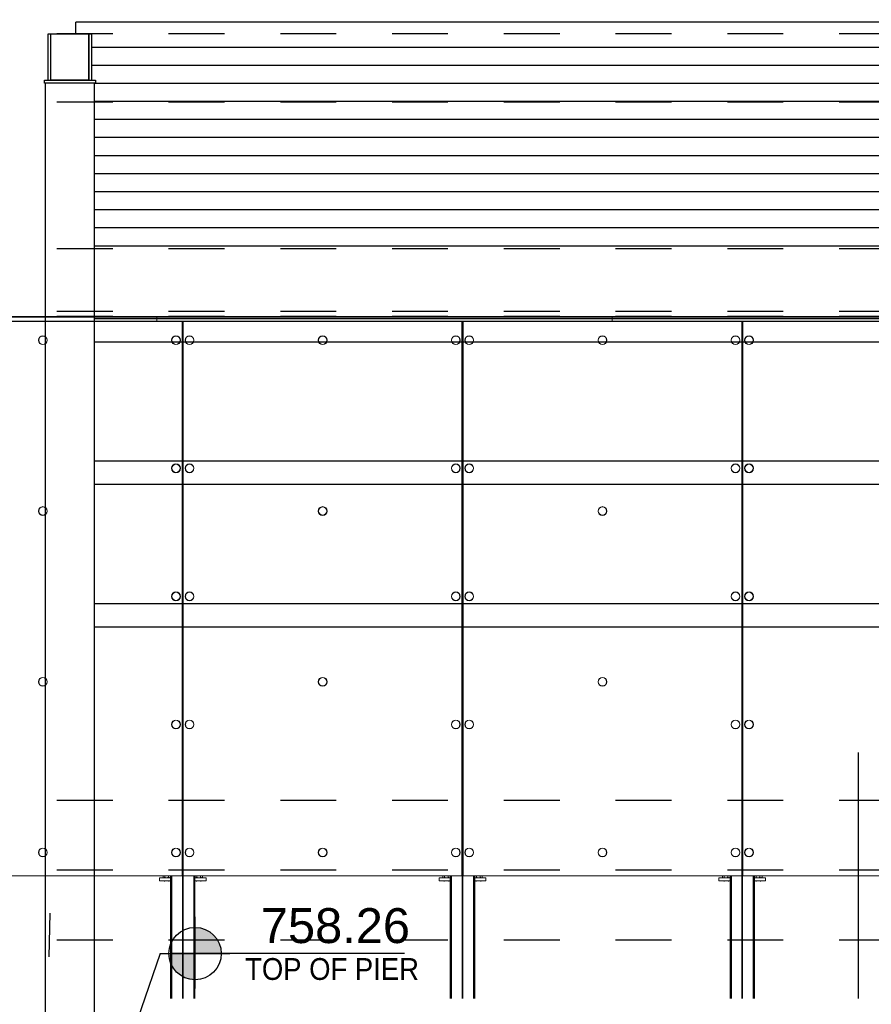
# Paper-space layout 'Layout1 (2)' of a CAD drawing. Header units: feet. Extents: x -0.8 to 16.2, y -0.2 to 10.8.
# Tile 21 of 35: x 2.9 to 4.4, y 7.6 to 9.4. Entities that reach past the tile are written whole.
import ezdxf
from ezdxf import colors
from ezdxf.entities.mleader import LeaderData, LeaderLine
from ezdxf.enums import TextEntityAlignment as Align
from ezdxf.math import Vec2, Vec3

# ---------------------------------------------------------------- set-up
doc = ezdxf.new("R2010")
doc.units = ezdxf.units.FT
doc.header["$LTSCALE"] = 0.1
doc.header["$MEASUREMENT"] = 0
doc.linetypes.add('front Elevation$0$DASHED', pattern=[0.75, 0.5, -0.25])
doc.layers.get('0').update_dxf_attribs({"color": 252})
for name, color, linetype in [('front Elevation$0$L-ANNO-ELEVATION', 252, 'front Elevation$0$DASHED'), ('front Elevation$0$L-ANNO-NOTE', 30, 'Continuous'), ('front Elevation$0$L-ANNO-SCREEN', 252, 'Continuous'), ('front Elevation$0$L-DETL-ANNO', 190, 'Continuous'), ('front Elevation$0$L-SITE-PURLINS BEYOND', 252, 'Continuous'), ('front Elevation$0$L-SITE-STEEL COLUMN', 3, 'Continuous')]:
    doc.layers.add(name, color=color, linetype=linetype)
doc.styles.add('front Elevation$0$ARIAL', font='arial.ttf', dxfattribs={"width": 0.9})

# ---------------------------------------------------------------- blocks, each defined once
blk = doc.blocks.new('*U61')
h = blk.add_hatch(color=11)
h.dxf.hatch_style = 1
h.paths.add_polyline_path([(0, 0.0938), (0, 0), (0.0938, 0, 0.414214)])
h.paths.add_polyline_path([(0, 0), (-0.0938, 0, 0.414214), (0, -0.0938)])
for points in [[(0, 0), (0, 0.1313)], [(0, -0.125), (0, 0.125)], [(-0.125, 0), (0.125, 0)], [(0, 0), (-0.0875, 0)], [(0.75, 0), (0, 0)]]:
    blk.add_lwpolyline(points)
blk.add_circle((0, 0), 0.0938)
at = {"color": 11, "style": 'front Elevation$0$ARIAL'}
blk.add_attdef('SPOTELEV', text='', height=0.125, dxfattribs=at).set_placement((0.5037, 0), align=Align.BOTTOM_CENTER)
blk = doc.blocks.new('front Elevation')
at = {"layer": 'front Elevation$0$L-ANNO-ELEVATION'}
for points in [[(952.83, 7.36), (-121.55, 7.36)], [(952.83, -4.4), (-121.55, -4.4)], [(952.83, -29.6), (-121.55, -29.6)], [(952.83, -40.4), (-121.55, -40.4)], [(952.83, -41.24), (-121.55, -41.24)], [(952.83, -124.4), (-121.55, -124.4)], [(952.83, -136.4), (-121.55, -136.4)], [(952.83, -148.4), (-121.55, -148.4)]]:
    blk.add_lwpolyline(points, dxfattribs=at)
at = {"layer": 'front Elevation$0$L-ANNO-SCREEN', "linetype": 'Continuous', "lineweight": 0, "ltscale": 12}
for p, q in [((38.83, -41.24), (-101.02, -41.24)), ((-101.02, -41.35), (143.83, -41.35)), ((38.83, -42.05), (-101.02, -42.05)), ((-101.02, -42.07), (143.83, -42.07)), ((38.83, -41.24), (143.83, -41.24)), ((38.83, -41.24), (38.83, -41.35)), ((38.83, -41.35), (38.83, -42.05)), ((38.83, -42.05), (143.83, -42.05)), ((38.83, -42.05), (38.83, -42.07)), ((43.17, -42.07), (43.17, -137.32)), ((43.2, -158.45), (43.2, -42.07)), ((43.3, -42.08), (43.33, -42.08)), ((43.3, -42.08), (43.3, -42.83)), ((43.33, -158.45), (43.33, -42.07)), ((43.36, -137.32), (43.36, -42.07)), ((91.23, -42.07), (91.23, -137.32)), ((91.26, -158.45), (91.26, -42.07)), ((91.39, -158.45), (91.39, -42.07)), ((91.42, -137.32), (91.42, -42.07)), ((117.05, -41.24), (119.21, -41.24)), ((117.05, -41.24), (117.05, -41.35)), ((117.05, -41.35), (119.21, -41.35)), ((117.05, -41.35), (117.05, -42.05)), ((117.05, -42.05), (119.21, -42.05)), ((117.05, -42.05), (117.05, -42.07)), ((117.05, -42.07), (119.21, -42.07)), ((123.93, -41.24), (228.75, -41.24)), ((123.93, -41.35), (228.75, -41.35)), ((123.93, -42.05), (228.75, -42.05)), ((123.93, -42.07), (187.82, -42.07)), ((139.3, -42.07), (139.3, -137.32)), ((139.33, -158.45), (139.33, -42.07)), ((139.33, -42.08), (139.36, -42.08)), ((139.36, -42.08), (139.36, -42.83)), ((139.45, -158.45), (139.45, -42.07)), ((139.48, -137.32), (139.48, -42.07)), ((143.83, -41.24), (143.83, -41.35)), ((143.83, -42.05), (143.83, -42.07)), ((43.33, -42.83), (43.3, -42.83)), ((139.36, -42.83), (139.33, -42.83)), ((43.17, -137.32), (-4.7, -137.32)), ((39.26, -138.2), (39.26, -137.7)), ((41.17, -137.7), (39.26, -137.7)), ((41.17, -138.2), (39.26, -138.2)), ((39.87, -137.32), (39.87, -137.63)), ((39.95, -137.68), (39.88, -137.64)), ((39.95, -137.68), (40.01, -137.68)), ((40.01, -137.68), (40.48, -137.68)), ((40.14, -137.7), (40.14, -137.68)), ((40.14, -138.32), (40.14, -138.2)), ((40.16, -137.32), (40.16, -137.63)), ((40.48, -137.68), (40.98, -137.68)), ((40.81, -137.32), (40.81, -137.63)), ((40.89, -137.68), (40.89, -137.7)), ((40.89, -138.2), (40.89, -138.32)), ((40.98, -137.68), (41.08, -137.68)), ((41.15, -137.64), (41.08, -137.68)), ((41.14, -137.64), (41.16, -137.63)), ((41.16, -137.32), (41.16, -137.63)), ((41.17, -158.45), (41.17, -137.32)), ((41.18, -158.45), (41.18, -137.32)), ((41.28, -158.45), (41.28, -137.32)), ((41.29, -158.45), (41.29, -137.32)), ((41.38, -158.45), (41.38, -137.32)), ((41.39, -158.45), (41.39, -137.32)), ((91.23, -137.32), (43.36, -137.32)), ((45.14, -158.45), (45.14, -137.32)), ((45.15, -158.45), (45.15, -137.32)), ((45.24, -158.45), (45.24, -137.32)), ((45.25, -158.45), (45.25, -137.32)), ((45.35, -158.45), (45.35, -137.32)), ((45.36, -158.45), (45.36, -137.32)), ((47.26, -137.7), (45.36, -137.7)), ((47.26, -138.2), (45.36, -138.2)), ((45.37, -137.32), (45.37, -137.63)), ((45.45, -137.68), (45.38, -137.64)), ((45.45, -137.68), (45.51, -137.68)), ((45.51, -137.68), (45.98, -137.68)), ((45.64, -137.7), (45.64, -137.68)), ((45.64, -138.32), (45.64, -138.2)), ((45.66, -137.32), (45.66, -137.63)), ((45.98, -137.68), (46.48, -137.68)), ((46.31, -137.32), (46.31, -137.63)), ((46.39, -137.68), (46.39, -137.7)), ((46.39, -138.2), (46.39, -138.32)), ((46.48, -137.68), (46.58, -137.68)), ((46.65, -137.64), (46.58, -137.68)), ((46.64, -137.64), (46.66, -137.63)), ((46.66, -137.32), (46.66, -137.63)), ((47.26, -138.2), (47.26, -137.7)), ((87.33, -138.2), (87.33, -137.7)), ((89.23, -137.7), (87.33, -137.7)), ((89.23, -138.2), (87.33, -138.2)), ((87.93, -137.32), (87.93, -137.63)), ((88.01, -137.68), (87.95, -137.64)), ((88.01, -137.68), (88.07, -137.68)), ((88.07, -137.68), (88.54, -137.68)), ((88.2, -137.7), (88.2, -137.68)), ((88.2, -138.32), (88.2, -138.2)), ((88.22, -137.32), (88.22, -137.63)), ((88.54, -137.68), (89.05, -137.68)), ((88.87, -137.32), (88.87, -137.63)), ((88.95, -137.68), (88.95, -137.7)), ((88.95, -138.2), (88.95, -138.32)), ((89.05, -137.68), (89.14, -137.68)), ((89.21, -137.64), (89.14, -137.68)), ((89.21, -137.64), (89.23, -137.63)), ((89.23, -137.32), (89.23, -137.63)), ((89.23, -158.45), (89.23, -137.32)), ((89.24, -158.45), (89.24, -137.32)), ((89.34, -158.45), (89.34, -137.32)), ((89.35, -158.45), (89.35, -137.32)), ((89.45, -158.45), (89.45, -137.32)), ((89.46, -158.45), (89.46, -137.32)), ((139.3, -137.32), (91.42, -137.32)), ((93.2, -158.45), (93.2, -137.32)), ((93.21, -158.45), (93.21, -137.32)), ((93.3, -158.45), (93.3, -137.32)), ((93.31, -158.45), (93.31, -137.32)), ((93.41, -158.45), (93.41, -137.32)), ((93.42, -158.45), (93.42, -137.32)), ((95.33, -137.7), (93.42, -137.7)), ((95.33, -138.2), (93.42, -138.2)), ((93.43, -137.32), (93.43, -137.63)), ((93.51, -137.68), (93.45, -137.64)), ((93.51, -137.68), (93.57, -137.68)), ((93.57, -137.68), (94.04, -137.68)), ((93.7, -137.7), (93.7, -137.68)), ((93.7, -138.32), (93.7, -138.2)), ((93.72, -137.32), (93.72, -137.63)), ((94.04, -137.68), (94.55, -137.68)), ((94.37, -137.32), (94.37, -137.63)), ((94.45, -137.68), (94.45, -137.7)), ((94.45, -138.2), (94.45, -138.32)), ((94.55, -137.68), (94.64, -137.68)), ((94.71, -137.64), (94.64, -137.68)), ((94.71, -137.64), (94.73, -137.63)), ((94.73, -137.32), (94.73, -137.63)), ((95.33, -138.2), (95.33, -137.7)), ((135.39, -138.2), (135.39, -137.7)), ((137.3, -137.7), (135.39, -137.7)), ((137.3, -138.2), (135.39, -138.2)), ((135.99, -137.32), (135.99, -137.63)), ((136.08, -137.68), (136.01, -137.64)), ((136.08, -137.68), (136.14, -137.68)), ((136.14, -137.68), (136.61, -137.68)), ((136.26, -137.7), (136.26, -137.68)), ((136.26, -138.32), (136.26, -138.2)), ((136.28, -137.32), (136.28, -137.63)), ((136.61, -137.68), (137.11, -137.68)), ((136.93, -137.32), (136.93, -137.63)), ((137.01, -137.68), (137.01, -137.7)), ((137.01, -138.2), (137.01, -138.32)), ((137.11, -137.68), (137.2, -137.68)), ((137.27, -137.64), (137.2, -137.68)), ((137.27, -137.64), (137.29, -137.63)), ((137.29, -137.32), (137.29, -137.63)), ((137.3, -158.45), (137.3, -137.32)), ((137.31, -158.45), (137.31, -137.32)), ((137.4, -158.45), (137.4, -137.32)), ((137.41, -158.45), (137.41, -137.32)), ((137.51, -158.45), (137.51, -137.32)), ((137.52, -158.45), (137.52, -137.32)), ((187.36, -137.32), (139.48, -137.32)), ((141.26, -158.45), (141.26, -137.32)), ((141.27, -158.45), (141.27, -137.32)), ((141.37, -158.45), (141.37, -137.32)), ((141.38, -158.45), (141.38, -137.32)), ((141.47, -158.45), (141.47, -137.32)), ((141.48, -158.45), (141.48, -137.32)), ((143.39, -137.7), (141.48, -137.7)), ((143.39, -138.2), (141.48, -138.2)), ((141.49, -137.32), (141.49, -137.63)), ((141.58, -137.68), (141.51, -137.64)), ((141.58, -137.68), (141.64, -137.68)), ((141.64, -137.68), (142.11, -137.68)), ((141.76, -137.7), (141.76, -137.68)), ((141.76, -138.32), (141.76, -138.2)), ((141.78, -137.32), (141.78, -137.63)), ((142.11, -137.68), (142.61, -137.68)), ((142.43, -137.32), (142.43, -137.63)), ((142.51, -137.68), (142.51, -137.7)), ((142.51, -138.2), (142.51, -138.32)), ((142.61, -137.68), (142.7, -137.68)), ((142.77, -137.64), (142.7, -137.68)), ((142.77, -137.64), (142.79, -137.63)), ((142.79, -137.32), (142.79, -137.63)), ((143.39, -138.2), (143.39, -137.7))]:
    blk.add_line(p, q, dxfattribs=at)
at = {"layer": 'front Elevation$0$L-ANNO-SCREEN'}
blk.add_line((159.37, -158.45), (159.37, -116.16), dxfattribs=at)
at = {"layer": 'front Elevation$0$L-ANNO-SCREEN', "ltscale": 96}
blk.add_line((20.42, -143.76), (20.25, -151.26), dxfattribs=at)
at = {"layer": 'front Elevation$0$L-ANNO-SCREEN', "linetype": 'Continuous', "lineweight": 0, "ltscale": 12}
for centre, radius in [((19.23, -45.32), 0.75), ((19.23, -45.32), 0.72), ((42.1, -45.32), 0.75), ((42.1, -45.32), 0.72), ((44.43, -45.32), 0.75), ((44.43, -45.32), 0.72), ((67.3, -45.32), 0.75), ((67.3, -45.32), 0.72), ((90.17, -45.32), 0.75), ((90.17, -45.32), 0.72), ((92.49, -45.32), 0.75), ((92.49, -45.32), 0.72), ((115.36, -45.32), 0.75), ((115.36, -45.32), 0.72), ((138.23, -45.32), 0.75), ((138.23, -45.32), 0.72), ((140.55, -45.32), 0.75), ((140.55, -45.32), 0.72), ((42.1, -67.32), 0.75), ((42.1, -67.32), 0.72), ((44.43, -67.32), 0.75), ((44.43, -67.32), 0.72), ((90.17, -67.32), 0.75), ((90.17, -67.32), 0.72), ((92.49, -67.32), 0.75), ((92.49, -67.32), 0.72), ((138.23, -67.32), 0.75), ((138.23, -67.32), 0.72), ((140.55, -67.32), 0.75), ((140.55, -67.32), 0.72), ((19.23, -74.66), 0.75), ((19.23, -74.66), 0.72), ((67.3, -74.66), 0.75), ((67.3, -74.66), 0.72), ((115.36, -74.66), 0.75), ((115.36, -74.66), 0.72), ((42.1, -89.32), 0.75), ((42.1, -89.32), 0.72), ((44.43, -89.32), 0.75), ((44.43, -89.32), 0.72), ((90.17, -89.32), 0.75), ((90.17, -89.32), 0.72), ((92.49, -89.32), 0.75), ((92.49, -89.32), 0.72), ((138.23, -89.32), 0.75), ((138.23, -89.32), 0.72), ((140.55, -89.32), 0.75), ((140.55, -89.32), 0.72), ((19.23, -103.99), 0.75), ((19.23, -103.99), 0.72), ((67.3, -103.99), 0.75), ((67.3, -103.99), 0.72), ((115.36, -103.99), 0.75), ((115.36, -103.99), 0.72), ((42.1, -111.32), 0.75), ((42.1, -111.32), 0.72), ((44.43, -111.32), 0.75), ((44.43, -111.32), 0.72), ((90.17, -111.32), 0.75), ((90.17, -111.32), 0.72), ((92.49, -111.32), 0.75), ((92.49, -111.32), 0.72), ((138.23, -111.32), 0.75), ((138.23, -111.32), 0.72), ((140.55, -111.32), 0.75), ((140.55, -111.32), 0.72), ((19.23, -133.32), 0.75), ((19.23, -133.32), 0.72), ((42.1, -133.32), 0.75), ((42.1, -133.32), 0.72), ((44.43, -133.32), 0.75), ((44.43, -133.32), 0.72), ((67.3, -133.32), 0.75), ((67.3, -133.32), 0.72), ((90.17, -133.32), 0.75), ((90.17, -133.32), 0.72), ((92.49, -133.32), 0.75), ((92.49, -133.32), 0.72), ((115.36, -133.32), 0.75), ((115.36, -133.32), 0.72), ((138.23, -133.32), 0.75), ((138.23, -133.32), 0.72), ((140.55, -133.32), 0.75), ((140.55, -133.32), 0.72)]:
    blk.add_circle(centre, radius, dxfattribs=at)
for points, knots in [([(40.01, -137.68), (40.01, -137.68), (39.98, -137.68), (39.93, -137.67), (39.89, -137.64), (39.87, -137.63)], [0, 0, 0, 0, 0.070103, 0.530791, 1, 1, 1, 1]), ([(40.16, -137.63), (40.13, -137.64), (40.09, -137.67), (40.04, -137.68), (40.01, -137.68)], [0, 0, 0, 0, 0.495458, 1, 1, 1, 1]), ([(40.48, -137.68), (40.47, -137.68), (40.42, -137.68), (40.31, -137.67), (40.21, -137.64), (40.16, -137.63)], [0, 0, 0, 0, 0.070103, 0.530791, 1, 1, 1, 1]), ([(40.81, -137.63), (40.75, -137.64), (40.65, -137.67), (40.54, -137.68), (40.48, -137.68)], [0, 0, 0, 0, 0.495458, 1, 1, 1, 1]), ([(40.98, -137.68), (40.96, -137.68), (40.91, -137.67), (40.86, -137.65), (40.82, -137.63), (40.81, -137.63)], [0, 0, 0, 0, 0.384439, 0.774498, 1, 1, 1, 1]), ([(41.16, -137.63), (41.14, -137.64), (41.1, -137.66), (41.04, -137.68), (41, -137.68), (40.98, -137.68)], [0, 0, 0, 0, 0.376632, 0.756732, 1, 1, 1, 1]), ([(45.51, -137.68), (45.51, -137.68), (45.48, -137.68), (45.43, -137.67), (45.39, -137.64), (45.37, -137.63)], [0, 0, 0, 0, 0.070103, 0.530791, 1, 1, 1, 1]), ([(45.66, -137.63), (45.63, -137.64), (45.59, -137.67), (45.54, -137.68), (45.51, -137.68)], [0, 0, 0, 0, 0.495458, 1, 1, 1, 1]), ([(45.98, -137.68), (45.97, -137.68), (45.92, -137.68), (45.81, -137.67), (45.71, -137.64), (45.66, -137.63)], [0, 0, 0, 0, 0.070103, 0.530791, 1, 1, 1, 1]), ([(46.31, -137.63), (46.25, -137.64), (46.15, -137.67), (46.04, -137.68), (45.98, -137.68)], [0, 0, 0, 0, 0.495458, 1, 1, 1, 1]), ([(46.48, -137.68), (46.46, -137.68), (46.41, -137.67), (46.36, -137.65), (46.32, -137.63), (46.31, -137.63)], [0, 0, 0, 0, 0.384439, 0.774498, 1, 1, 1, 1]), ([(46.66, -137.63), (46.64, -137.64), (46.6, -137.66), (46.54, -137.68), (46.5, -137.68), (46.48, -137.68)], [0, 0, 0, 0, 0.376632, 0.756732, 1, 1, 1, 1]), ([(88.07, -137.68), (88.07, -137.68), (88.04, -137.68), (88, -137.67), (87.95, -137.64), (87.93, -137.63)], [0, 0, 0, 0, 0.070103, 0.530791, 1, 1, 1, 1]), ([(88.22, -137.63), (88.2, -137.64), (88.15, -137.67), (88.1, -137.68), (88.07, -137.68)], [0, 0, 0, 0, 0.495458, 1, 1, 1, 1]), ([(88.54, -137.68), (88.54, -137.68), (88.48, -137.68), (88.37, -137.67), (88.27, -137.64), (88.22, -137.63)], [0, 0, 0, 0, 0.070103, 0.530791, 1, 1, 1, 1]), ([(88.87, -137.63), (88.82, -137.64), (88.71, -137.67), (88.6, -137.68), (88.54, -137.68)], [0, 0, 0, 0, 0.495458, 1, 1, 1, 1]), ([(89.05, -137.68), (89.02, -137.68), (88.98, -137.67), (88.92, -137.65), (88.88, -137.63), (88.87, -137.63)], [0, 0, 0, 0, 0.384439, 0.774498, 1, 1, 1, 1]), ([(89.23, -137.63), (89.2, -137.64), (89.16, -137.66), (89.1, -137.68), (89.06, -137.68), (89.05, -137.68)], [0, 0, 0, 0, 0.376632, 0.756732, 1, 1, 1, 1]), ([(93.57, -137.68), (93.57, -137.68), (93.54, -137.68), (93.5, -137.67), (93.45, -137.64), (93.43, -137.63)], [0, 0, 0, 0, 0.070103, 0.530791, 1, 1, 1, 1]), ([(93.72, -137.63), (93.7, -137.64), (93.65, -137.67), (93.6, -137.68), (93.57, -137.68)], [0, 0, 0, 0, 0.495458, 1, 1, 1, 1]), ([(94.04, -137.68), (94.04, -137.68), (93.98, -137.68), (93.87, -137.67), (93.77, -137.64), (93.72, -137.63)], [0, 0, 0, 0, 0.070103, 0.530791, 1, 1, 1, 1]), ([(94.37, -137.63), (94.32, -137.64), (94.21, -137.67), (94.1, -137.68), (94.04, -137.68)], [0, 0, 0, 0, 0.495458, 1, 1, 1, 1]), ([(94.55, -137.68), (94.52, -137.68), (94.48, -137.67), (94.42, -137.65), (94.38, -137.63), (94.37, -137.63)], [0, 0, 0, 0, 0.384439, 0.774498, 1, 1, 1, 1]), ([(94.73, -137.63), (94.7, -137.64), (94.66, -137.66), (94.6, -137.68), (94.56, -137.68), (94.55, -137.68)], [0, 0, 0, 0, 0.376632, 0.756732, 1, 1, 1, 1]), ([(136.14, -137.68), (136.13, -137.68), (136.11, -137.68), (136.06, -137.67), (136.01, -137.64), (135.99, -137.63)], [0, 0, 0, 0, 0.070103, 0.530791, 1, 1, 1, 1]), ([(136.28, -137.63), (136.26, -137.64), (136.21, -137.67), (136.16, -137.68), (136.14, -137.68)], [0, 0, 0, 0, 0.495458, 1, 1, 1, 1]), ([(136.61, -137.68), (136.6, -137.68), (136.54, -137.68), (136.43, -137.67), (136.33, -137.64), (136.28, -137.63)], [0, 0, 0, 0, 0.070103, 0.530791, 1, 1, 1, 1]), ([(136.93, -137.63), (136.88, -137.64), (136.77, -137.67), (136.66, -137.68), (136.61, -137.68)], [0, 0, 0, 0, 0.495458, 1, 1, 1, 1]), ([(137.11, -137.68), (137.09, -137.68), (137.04, -137.67), (136.98, -137.65), (136.94, -137.63), (136.93, -137.63)], [0, 0, 0, 0, 0.384439, 0.774498, 1, 1, 1, 1]), ([(137.29, -137.63), (137.27, -137.64), (137.22, -137.66), (137.16, -137.68), (137.12, -137.68), (137.11, -137.68)], [0, 0, 0, 0, 0.376632, 0.756732, 1, 1, 1, 1]), ([(141.64, -137.68), (141.63, -137.68), (141.61, -137.68), (141.56, -137.67), (141.51, -137.64), (141.49, -137.63)], [0, 0, 0, 0, 0.070103, 0.530791, 1, 1, 1, 1]), ([(141.78, -137.63), (141.76, -137.64), (141.71, -137.67), (141.66, -137.68), (141.64, -137.68)], [0, 0, 0, 0, 0.495458, 1, 1, 1, 1]), ([(142.11, -137.68), (142.1, -137.68), (142.04, -137.68), (141.93, -137.67), (141.83, -137.64), (141.78, -137.63)], [0, 0, 0, 0, 0.070103, 0.530791, 1, 1, 1, 1]), ([(142.43, -137.63), (142.38, -137.64), (142.27, -137.67), (142.16, -137.68), (142.11, -137.68)], [0, 0, 0, 0, 0.495458, 1, 1, 1, 1]), ([(142.61, -137.68), (142.59, -137.68), (142.54, -137.67), (142.48, -137.65), (142.44, -137.63), (142.43, -137.63)], [0, 0, 0, 0, 0.384439, 0.774498, 1, 1, 1, 1]), ([(142.79, -137.63), (142.77, -137.64), (142.72, -137.66), (142.66, -137.68), (142.62, -137.68), (142.61, -137.68)], [0, 0, 0, 0, 0.376632, 0.756732, 1, 1, 1, 1])]:
    blk.add_open_spline(points, degree=3, knots=knots, dxfattribs=at)
at = {"layer": 'front Elevation$0$L-DETL-ANNO'}
blk.add_lwpolyline([(39.38, -150.7), (32.87, -169.69)], dxfattribs=at)
at = {"layer": 'front Elevation$0$L-SITE-PURLINS BEYOND'}
for points in [[(205.87, 9.33), (24.87, 9.33)], [(24.87, 7.36), (24.87, 9.33)], [(203.12, 5.01), (27.62, 5.01)], [(203.12, 1.91), (27.62, 1.91)], [(202.62, -1.2), (28.12, -1.2)], [(202.62, -4.3), (28.12, -4.3)], [(202.62, -7.4), (28.12, -7.4)], [(202.62, -10.5), (28.12, -10.5)], [(202.62, -13.61), (28.12, -13.61)], [(202.62, -16.71), (28.12, -16.71)], [(202.62, -19.81), (28.12, -19.81)], [(202.62, -22.91), (28.12, -22.91)], [(202.62, -26.02), (28.12, -26.02)], [(202.62, -29.12), (28.12, -29.12)], [(202.62, -41.62), (28.12, -41.62)], [(202.62, -45.62), (28.12, -45.62)], [(202.62, -66.12), (28.12, -66.12)], [(202.62, -70.12), (28.12, -70.12)], [(202.62, -90.62), (28.12, -90.62)], [(202.62, -94.62), (28.12, -94.62)]]:
    blk.add_lwpolyline(points, dxfattribs=at)
at = {"layer": 'front Elevation$0$L-SITE-STEEL COLUMN'}
for points in [[(20.12, -0.64), (20.12, 7.36)], [(20.12, 7.36), (20.62, 7.36)], [(20.62, -0.64), (20.62, 7.36)], [(27.12, -0.64), (27.12, 7.36)], [(27.12, 7.36), (27.62, 7.36)], [(27.62, -0.64), (27.62, 7.36)]]:
    blk.add_lwpolyline(points, dxfattribs=at)
for points in [[(27.12, 7.36), (27.12, -0.64), (20.62, -0.64), (20.62, 7.36)], [(19.5, -0.64), (28.25, -0.64), (28.25, -1.14), (19.5, -1.14)], [(19.62, -1.14), (19.62, -167.44), (28.12, -167.44), (28.12, -1.14)]]:
    blk.add_lwpolyline(points, close=True, dxfattribs=at)
at = {"layer": 'front Elevation$0$L-DETL-ANNO'}
ref = blk.add_blockref('*U61', (45.38, -150.7), dxfattribs=dict(at, xscale=48, yscale=48, zscale=48))
ref.add_attrib('SPOTELEV', '758.26', dxfattribs={"layer": '0', "color": 11, "height": 6, "style": 'front Elevation$0$ARIAL'}).set_placement((69.49, -150.7), align=Align.BOTTOM_CENTER)
at = {"layer": 'front Elevation$0$L-ANNO-NOTE'}
ml = blk.add_multileader_mtext('Standard', dxfattribs=at)
ml.set_content('TOP OF TRELLIS FRONT POST', color=11, style='front Elevation$0$ARIAL')
ml.set_leader_properties()
ml.build(insert=Vec2(0, 0))
ml.multileader.update_dxf_attribs({"has_dogleg": 0, "dogleg_length": 0.36, "arrow_head_size": 3.75, "scale": 10})
ctx = ml.context
ctx.base_point, ctx.scale, ctx.char_height, ctx.arrow_head_size, ctx.landing_gap_size, ctx.plane_origin = Vec3(380.86, 4.11), 10, 3.75, 3.75, 1.5, Vec3(360.88, -8.69)
notes = []
notes.append((ctx, [(0, (0, 0, 0), (0, 0), (1, 0), 1, [])]))
ctx.mtext.insert, ctx.mtext.flow_direction = Vec3(382.36, 6.02), 5
ml = blk.add_multileader_mtext('Standard', dxfattribs=at)
ml.set_content('TOP OF PIER', color=11, style='front Elevation$0$ARIAL')
ml.set_leader_properties()
ml.build(insert=Vec2(0, 0))
ml.multileader.update_dxf_attribs({"has_dogleg": 0, "dogleg_length": 0.36, "arrow_head_size": 3.75, "scale": 10})
ctx = ml.context
ctx.base_point, ctx.scale, ctx.char_height, ctx.arrow_head_size, ctx.landing_gap_size, ctx.plane_origin = Vec3(52.48, -153.38), 10, 3.75, 3.75, 1.5, Vec3(32.51, -166.19)
notes.append((ctx, [(0, (0, 0, 0), (0, 0), (1, 0), 1, [])]))
ctx.mtext.insert, ctx.mtext.flow_direction = Vec3(53.98, -151.48), 5
ml = blk.add_multileader_mtext('Standard', dxfattribs=at)
ml.set_content('TOP OF PIER', color=11, style='front Elevation$0$ARIAL')
ml.set_leader_properties()
ml.build(insert=Vec2(0, 0))
ml.multileader.update_dxf_attribs({"has_dogleg": 0, "dogleg_length": 0.36, "arrow_head_size": 3.75, "scale": 10})
ctx = ml.context
ctx.base_point, ctx.scale, ctx.char_height, ctx.arrow_head_size, ctx.landing_gap_size, ctx.plane_origin = Vec3(235.23, -153.13), 10, 3.75, 3.75, 1.5, Vec3(215.26, -165.94)
notes.append((ctx, [(0, (0, 0, 0), (0, 0), (1, 0), 1, [])]))
ctx.mtext.insert, ctx.mtext.flow_direction = Vec3(236.73, -151.23), 5
ml = blk.add_multileader_mtext('Standard', dxfattribs=at)
ml.set_content('TOP OF PIER', color=11, style='front Elevation$0$ARIAL')
ml.set_leader_properties()
ml.build(insert=Vec2(0, 0))
ml.multileader.update_dxf_attribs({"has_dogleg": 0, "dogleg_length": 0.36, "arrow_head_size": 3.75, "scale": 10})
ctx = ml.context
ctx.base_point, ctx.scale, ctx.char_height, ctx.arrow_head_size, ctx.landing_gap_size, ctx.plane_origin = Vec3(388.67, -153.13), 10, 3.75, 3.75, 1.5, Vec3(368.69, -165.94)
notes.append((ctx, [(0, (0, 0, 0), (0, 0), (1, 0), 1, [])]))
ctx.mtext.insert, ctx.mtext.flow_direction = Vec3(390.17, -151.23), 5
ml = blk.add_multileader_mtext('Standard', dxfattribs=at)
ml.set_content('TOP OF PIER', color=11, style='front Elevation$0$ARIAL')
ml.set_leader_properties()
ml.build(insert=Vec2(0, 0))
ml.multileader.update_dxf_attribs({"has_dogleg": 0, "dogleg_length": 0.36, "arrow_head_size": 3.75, "scale": 10})
ctx = ml.context
ctx.base_point, ctx.scale, ctx.char_height, ctx.arrow_head_size, ctx.landing_gap_size, ctx.plane_origin = Vec3(571.67, -153.13), 10, 3.75, 3.75, 1.5, Vec3(551.69, -165.94)
notes.append((ctx, [(0, (0, 0, 0), (0, 0), (1, 0), 1, [])]))
ctx.mtext.insert, ctx.mtext.flow_direction = Vec3(573.17, -151.23), 5
ml = blk.add_multileader_mtext('Standard', dxfattribs=at)
ml.set_content('TOP OF PIER', color=11, style='front Elevation$0$ARIAL')
ml.set_leader_properties()
ml.build(insert=Vec2(0, 0))
ml.multileader.update_dxf_attribs({"has_dogleg": 0, "dogleg_length": 0.36, "arrow_head_size": 3.75, "scale": 10})
ctx = ml.context
ctx.base_point, ctx.scale, ctx.char_height, ctx.arrow_head_size, ctx.landing_gap_size, ctx.plane_origin = Vec3(724.86, -152.88), 10, 3.75, 3.75, 1.5, Vec3(704.88, -165.69)
notes.append((ctx, [(0, (0, 0, 0), (0, 0), (1, 0), 1, [])]))
ctx.mtext.insert, ctx.mtext.flow_direction = Vec3(726.36, -150.98), 5
ml = blk.add_multileader_mtext('Standard', dxfattribs=at)
ml.set_content('TOP OF PIER', color=11, style='front Elevation$0$ARIAL')
ml.set_leader_properties()
ml.build(insert=Vec2(0, 0))
ml.multileader.update_dxf_attribs({"has_dogleg": 0, "dogleg_length": 0.36, "arrow_head_size": 3.75, "scale": 10})
ctx = ml.context
ctx.base_point, ctx.scale, ctx.char_height, ctx.arrow_head_size, ctx.landing_gap_size, ctx.plane_origin = Vec3(907.86, -152.88), 10, 3.75, 3.75, 1.5, Vec3(887.88, -165.69)
notes.append((ctx, [(0, (0, 0, 0), (0, 0), (1, 0), 1, [])]))
ctx.mtext.insert, ctx.mtext.flow_direction = Vec3(909.36, -150.98), 5
ml = blk.add_multileader_mtext('Standard', dxfattribs=at)
ml.set_content('TOP OF PIER', color=11, style='front Elevation$0$ARIAL')
ml.set_leader_properties()
ml.build(insert=Vec2(0, 0))
ml.multileader.update_dxf_attribs({"has_dogleg": 0, "dogleg_length": 0.36, "arrow_head_size": 3.75, "scale": 10})
ctx = ml.context
ctx.base_point, ctx.scale, ctx.char_height, ctx.arrow_head_size, ctx.landing_gap_size, ctx.plane_origin = Vec3(52.71, -416.73), 10, 3.75, 3.75, 1.5, Vec3(32.73, -429.53)
notes.append((ctx, [(0, (0, 0, 0), (0, 0), (1, 0), 1, [])]))
ctx.mtext.insert, ctx.mtext.flow_direction = Vec3(54.21, -414.82), 5
ml = blk.add_multileader_mtext('Standard', dxfattribs=at)
ml.set_content('TOP OF PIER', color=11, style='front Elevation$0$ARIAL')
ml.set_leader_properties()
ml.build(insert=Vec2(0, 0))
ml.multileader.update_dxf_attribs({"has_dogleg": 0, "dogleg_length": 0.36, "arrow_head_size": 3.75, "scale": 10})
ctx = ml.context
ctx.base_point, ctx.scale, ctx.char_height, ctx.arrow_head_size, ctx.landing_gap_size, ctx.plane_origin = Vec3(235.71, -422.73), 10, 3.75, 3.75, 1.5, Vec3(215.74, -435.53)
notes.append((ctx, [(0, (0, 0, 0), (0, 0), (1, 0), 1, [])]))
ctx.mtext.insert, ctx.mtext.flow_direction = Vec3(237.21, -420.82), 5
ml = blk.add_multileader_mtext('Standard', dxfattribs=at)
ml.set_content('TOP OF PIER', color=11, style='front Elevation$0$ARIAL')
ml.set_leader_properties()
ml.build(insert=Vec2(0, 0))
ml.multileader.update_dxf_attribs({"has_dogleg": 0, "dogleg_length": 0.36, "arrow_head_size": 3.75, "scale": 10})
ctx = ml.context
ctx.base_point, ctx.scale, ctx.char_height, ctx.arrow_head_size, ctx.landing_gap_size, ctx.plane_origin = Vec3(389.15, -422.98), 10, 3.75, 3.75, 1.5, Vec3(369.17, -435.78)
notes.append((ctx, [(0, (0, 0, 0), (0, 0), (1, 0), 1, [])]))
ctx.mtext.insert, ctx.mtext.flow_direction = Vec3(390.65, -421.07), 5
ml = blk.add_multileader_mtext('Standard', dxfattribs=at)
ml.set_content('TOP OF PIER', color=11, style='front Elevation$0$ARIAL')
ml.set_leader_properties()
ml.build(insert=Vec2(0, 0))
ml.multileader.update_dxf_attribs({"has_dogleg": 0, "dogleg_length": 0.36, "arrow_head_size": 3.75, "scale": 10})
ctx = ml.context
ctx.base_point, ctx.scale, ctx.char_height, ctx.arrow_head_size, ctx.landing_gap_size, ctx.plane_origin = Vec3(572.15, -431.73), 10, 3.75, 3.75, 1.5, Vec3(552.17, -444.53)
notes.append((ctx, [(0, (0, 0, 0), (0, 0), (1, 0), 1, [])]))
ctx.mtext.insert, ctx.mtext.flow_direction = Vec3(573.65, -429.82), 5
ml = blk.add_multileader_mtext('Standard', dxfattribs=at)
ml.set_content('TOP OF WALL', color=11, style='front Elevation$0$ARIAL')
ml.set_leader_properties()
ml.build(insert=Vec2(0, 0))
ml.multileader.update_dxf_attribs({"has_dogleg": 0, "dogleg_length": 0.36, "arrow_head_size": 3.75, "scale": 10})
ctx = ml.context
ctx.base_point, ctx.scale, ctx.char_height, ctx.arrow_head_size, ctx.landing_gap_size, ctx.plane_origin = Vec3(126.93, -441.37), 10, 3.75, 3.75, 1.5, Vec3(106.95, -454.17)
notes.append((ctx, [(0, (0, 0, 0), (0, 0), (1, 0), 1, [])]))
ctx.mtext.insert, ctx.mtext.flow_direction = Vec3(128.43, -439.46), 5
ml = blk.add_multileader_mtext('Standard', dxfattribs=at)
ml.set_content('TOP OF WALL', color=11, style='front Elevation$0$ARIAL')
ml.set_leader_properties()
ml.build(insert=Vec2(0, 0))
ml.multileader.update_dxf_attribs({"has_dogleg": 0, "dogleg_length": 0.36, "arrow_head_size": 3.75, "scale": 10})
ctx = ml.context
ctx.base_point, ctx.scale, ctx.char_height, ctx.arrow_head_size, ctx.landing_gap_size, ctx.plane_origin = Vec3(463.37, -450.37), 10, 3.75, 3.75, 1.5, Vec3(443.39, -463.17)
notes.append((ctx, [(0, (0, 0, 0), (0, 0), (1, 0), 1, [])]))
ctx.mtext.insert, ctx.mtext.flow_direction = Vec3(464.87, -448.46), 5
ml = blk.add_multileader_mtext('Standard', dxfattribs=at)
ml.set_content('MATCHLINE', color=11, style='front Elevation$0$ARIAL')
ml.set_leader_properties()
ml.build(insert=Vec2(0, 0))
ml.multileader.update_dxf_attribs({"has_dogleg": 0, "dogleg_length": 0.36, "arrow_head_size": 3.75, "scale": 10})
ctx = ml.context
ctx.base_point, ctx.scale, ctx.char_height, ctx.arrow_head_size, ctx.landing_gap_size, ctx.plane_origin, ctx.plane_x_axis, ctx.plane_y_axis = Vec3(958.31, -101.42), 10, 3.75, 3.75, 1.5, Vec3(971.11, -121.39), Vec3(0, 1), Vec3(-1, 0)
notes.append((ctx, [(0, (0, 0, 0), (0, 0), (1, 0), 1, [])]))
ctx.mtext.insert, ctx.mtext.text_direction, ctx.mtext.rotation, ctx.mtext.flow_direction = Vec3(956.4, -99.92), Vec3(0, 1), 1.570796, 5
at = {"layer": 'front Elevation$0$L-DETL-ANNO'}
ml = blk.add_multileader_mtext('Standard', dxfattribs=at)
ml.set_content('T2', color=11, style='front Elevation$0$ARIAL')
ml.set_leader_properties()
ml.build(insert=Vec2(0, 0))
ml.multileader.update_dxf_attribs({"has_dogleg": 0, "dogleg_length": 0.36, "arrow_head_size": 6, "scale": 48})
ctx = ml.context
ctx.base_point, ctx.scale, ctx.char_height, ctx.arrow_head_size, ctx.landing_gap_size, ctx.plane_origin = Vec3(198.6, 18.4), 48, 6, 6, 4.5, Vec3(166.49, 40.11)
notes.append((ctx, [(0, (0, 0, 0), (0, 0), (1, 0), 1, [])]))
ctx.mtext.insert, ctx.mtext.flow_direction = Vec3(203.1, 21.4), 5
ml = blk.add_multileader_mtext('Standard', dxfattribs=at)
ml.set_content('T3', color=11, style='front Elevation$0$ARIAL')
ml.set_leader_properties()
ml.build(insert=Vec2(0, 0))
ml.multileader.update_dxf_attribs({"has_dogleg": 0, "dogleg_length": 0.36, "arrow_head_size": 6, "scale": 48})
ctx = ml.context
ctx.base_point, ctx.scale, ctx.char_height, ctx.arrow_head_size, ctx.landing_gap_size, ctx.plane_origin = Vec3(351.54, 18.35), 48, 6, 6, 4.5, Vec3(319.42, 40.11)
notes.append((ctx, [(0, (0, 0, 0), (0, 0), (1, 0), 1, [])]))
ctx.mtext.insert, ctx.mtext.flow_direction = Vec3(356.04, 21.4), 5
ml = blk.add_multileader_mtext('Standard', dxfattribs=at)
ml.set_content('T6', color=11, style='front Elevation$0$ARIAL')
ml.set_leader_properties()
ml.build(insert=Vec2(0, 0))
ml.multileader.update_dxf_attribs({"has_dogleg": 0, "dogleg_length": 0.36, "arrow_head_size": 6, "scale": 48})
ctx = ml.context
ctx.base_point, ctx.scale, ctx.char_height, ctx.arrow_head_size, ctx.landing_gap_size, ctx.plane_origin = Vec3(870.98, 18.35), 48, 6, 6, 4.5, Vec3(838.86, 40.11)
notes.append((ctx, [(0, (0, 0, 0), (0, 0), (1, 0), 1, [])]))
ctx.mtext.insert, ctx.mtext.flow_direction = Vec3(875.48, 21.4), 5
ml = blk.add_multileader_mtext('Standard', dxfattribs=at)
ml.set_content('T1', color=11, style='front Elevation$0$ARIAL')
ml.set_leader_properties()
ml.build(insert=Vec2(0, 0))
ml.multileader.update_dxf_attribs({"has_dogleg": 0, "dogleg_length": 0.36, "arrow_head_size": 6, "scale": 48})
ctx = ml.context
ctx.base_point, ctx.scale, ctx.char_height, ctx.arrow_head_size, ctx.landing_gap_size, ctx.plane_origin = Vec3(15.1, 18.4), 48, 6, 6, 4.5, Vec3(-17.01, 40.11)
notes.append((ctx, [(0, (0, 0, 0), (0, 0), (1, 0), 1, [])]))
ctx.mtext.insert, ctx.mtext.flow_direction = Vec3(19.6, 21.4), 5
ml = blk.add_multileader_mtext('Standard', dxfattribs=at)
ml.set_content('T4', color=11, style='front Elevation$0$ARIAL')
ml.set_leader_properties()
ml.build(insert=Vec2(0, 0))
ml.multileader.update_dxf_attribs({"has_dogleg": 0, "dogleg_length": 0.36, "arrow_head_size": 6, "scale": 48})
ctx = ml.context
ctx.base_point, ctx.scale, ctx.char_height, ctx.arrow_head_size, ctx.landing_gap_size, ctx.plane_origin = Vec3(534.54, 18.4), 48, 6, 6, 4.5, Vec3(502.42, 40.11)
notes.append((ctx, [(0, (0, 0, 0), (0, 0), (1, 0), 1, [])]))
ctx.mtext.insert, ctx.mtext.flow_direction = Vec3(539.04, 21.4), 5
ml = blk.add_multileader_mtext('Standard', dxfattribs=at)
ml.set_content('T5', color=11, style='front Elevation$0$ARIAL')
ml.set_leader_properties()
ml.build(insert=Vec2(0, 0))
ml.multileader.update_dxf_attribs({"has_dogleg": 0, "dogleg_length": 0.36, "arrow_head_size": 6, "scale": 48})
ctx = ml.context
ctx.base_point, ctx.scale, ctx.char_height, ctx.arrow_head_size, ctx.landing_gap_size, ctx.plane_origin = Vec3(687.97, 18.35), 48, 6, 6, 4.5, Vec3(655.86, 40.11)
notes.append((ctx, [(0, (0, 0, 0), (0, 0), (1, 0), 1, [])]))
ctx.mtext.insert, ctx.mtext.flow_direction = Vec3(692.47, 21.4), 5
ml = blk.add_multileader_mtext('Standard', dxfattribs=at)
ml.set_content('T7', color=11, style='front Elevation$0$ARIAL')
ml.set_leader_properties()
ml.build(insert=Vec2(0, 0))
ml.multileader.update_dxf_attribs({"has_dogleg": 0, "dogleg_length": 0.36, "arrow_head_size": 6, "scale": 48})
ctx = ml.context
ctx.base_point, ctx.scale, ctx.char_height, ctx.arrow_head_size, ctx.landing_gap_size, ctx.plane_origin = Vec3(15.83, -245.44), 48, 6, 6, 4.5, Vec3(-16.29, -223.74)
notes.append((ctx, [(0, (0, 0, 0), (0, 0), (1, 0), 1, [])]))
ctx.mtext.insert, ctx.mtext.flow_direction = Vec3(20.33, -242.44), 5
ml = blk.add_multileader_mtext('Standard', dxfattribs=at)
ml.set_content('T8', color=11, style='front Elevation$0$ARIAL')
ml.set_leader_properties()
ml.build(insert=Vec2(0, 0))
ml.multileader.update_dxf_attribs({"has_dogleg": 0, "dogleg_length": 0.36, "arrow_head_size": 6, "scale": 48})
ctx = ml.context
ctx.base_point, ctx.scale, ctx.char_height, ctx.arrow_head_size, ctx.landing_gap_size, ctx.plane_origin = Vec3(198.83, -245.49), 48, 6, 6, 4.5, Vec3(166.72, -223.74)
notes.append((ctx, [(0, (0, 0, 0), (0, 0), (1, 0), 1, [])]))
ctx.mtext.insert, ctx.mtext.flow_direction = Vec3(203.33, -242.44), 5
ml = blk.add_multileader_mtext('Standard', dxfattribs=at)
ml.set_content('T9', color=11, style='front Elevation$0$ARIAL')
ml.set_leader_properties()
ml.build(insert=Vec2(0, 0))
ml.multileader.update_dxf_attribs({"has_dogleg": 0, "dogleg_length": 0.36, "arrow_head_size": 6, "scale": 48})
ctx = ml.context
ctx.base_point, ctx.scale, ctx.char_height, ctx.arrow_head_size, ctx.landing_gap_size, ctx.plane_origin = Vec3(352.27, -245.49), 48, 6, 6, 4.5, Vec3(320.15, -223.74)
notes.append((ctx, [(0, (0, 0, 0), (0, 0), (1, 0), 1, [])]))
ctx.mtext.insert, ctx.mtext.flow_direction = Vec3(356.77, -242.44), 5
ml = blk.add_multileader_mtext('Standard', dxfattribs=at)
ml.set_content('T10', color=11, style='front Elevation$0$ARIAL')
ml.set_leader_properties()
ml.build(insert=Vec2(0, 0))
ml.multileader.update_dxf_attribs({"has_dogleg": 0, "dogleg_length": 0.36, "arrow_head_size": 6, "scale": 48})
ctx = ml.context
ctx.base_point, ctx.scale, ctx.char_height, ctx.arrow_head_size, ctx.landing_gap_size, ctx.plane_origin = Vec3(535.27, -245.49), 48, 6, 6, 4.5, Vec3(503.15, -223.74)
notes.append((ctx, [(0, (0, 0, 0), (0, 0), (1, 0), 1, [])]))
ctx.mtext.insert, ctx.mtext.width, ctx.mtext.flow_direction = Vec3(539.77, -242.44), 7.2417, 5
for ctx, leaders in notes:
    for number, flags, end, landing, length, lines in leaders:
        leader = LeaderData()
        leader.index, (leader.has_last_leader_line, leader.has_dogleg_vector, leader.attachment_direction) = number, flags
        leader.last_leader_point, leader.dogleg_vector, leader.dogleg_length = Vec3(end), Vec3(landing), length
        for number, points, colour, breaks in lines:
            line = LeaderLine()
            line.index, line.vertices, line.color, line.breaks = number, Vec3.list(points), colors.encode_raw_color(colour), breaks
            leader.lines.append(line)
        ctx.leaders.append(leader)

psp = doc.layouts.new('Layout1 (2)')

# ---------------------------------------------------------------- block references
at = {"xscale": 0.01041666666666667, "yscale": 0.01041666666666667, "zscale": 0.01041666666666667}
psp.add_blockref('front Elevation', (2.7262, 9.2759), dxfattribs=at)

doc.saveas('drawing.dxf')
